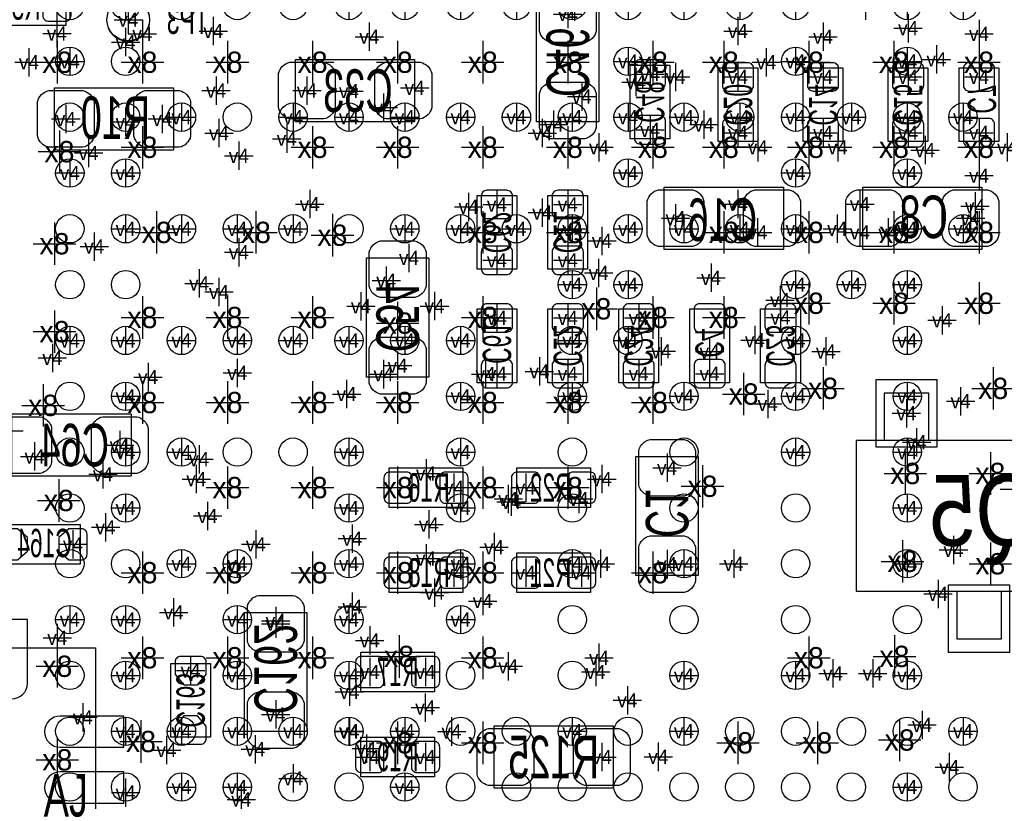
# Model space of a CAD drawing. Extents: x -84 to 336, y -47 to 250.
# Tile 8 of 40: x -24 to -15, y 10 to 17. Entities that reach past the tile are written whole.
import ezdxf
from ezdxf.enums import TextEntityAlignment as Align

# ---------------------------------------------------------------- set-up
doc = ezdxf.new("R2010")
doc.units = 0
for name, color, linetype in [('MA_NCLEGEND-1-2', 7, 'CONTINUOUS'), ('MA_NCLEGEND-14-15', 7, 'CONTINUOUS'), ('MA_NCLEGEND-15-16', 7, 'CONTINUOUS'), ('MA_NCLEGEND-2-3', 7, 'CONTINUOUS'), ('MA_NCLEGEND-3-14', 7, 'CONTINUOUS'), ('PG_ASSEMBLY_BOTTOM', 7, 'CONTINUOUS'), ('PG_ASSEMBLY_TOP', 7, 'CONTINUOUS'), ('PIN_BOTTOM', 7, 'CONTINUOUS'), ('PIN_TOP', 7, 'CONTINUOUS'), ('RD_ASSEMBLY_BOTTOM', 7, 'CONTINUOUS')]:
    doc.layers.add(name, color=color, linetype=linetype)

# ---------------------------------------------------------------- blocks, each defined once
blk = doc.blocks.new('FIGURE_CROSS')
for points in [[(0, 0.5), (0, -0.5)], [(-0.5, 0), (0.5, 0)]]:
    blk.add_lwpolyline(points)

msp = doc.modelspace()

# ---------------------------------------------------------------- linework, layer by layer
at = {"layer": 'PG_ASSEMBLY_BOTTOM'}
for points in [[(-24.34844, 17.411954), (-23.68804, 17.411954), (-23.68804, 17.056354), (-24.34844, 17.056354), (-24.34844, 17.411954)], [(-18.63344, 16.040354), (-18.63344, 16.700754), (-18.27784, 16.700754), (-18.27784, 16.040354), (-18.63344, 16.040354)], [(-17.84604, 16.014954), (-17.84604, 16.675354), (-17.49044, 16.675354), (-17.49044, 16.014954), (-17.84604, 16.014954)], [(-17.08404, 16.014954), (-17.08404, 16.675354), (-16.72844, 16.675354), (-16.72844, 16.014954), (-17.08404, 16.014954)], [(-16.32204, 16.014954), (-16.32204, 16.675354), (-15.96644, 16.675354), (-15.96644, 16.014954), (-16.32204, 16.014954)], [(-15.68704, 16.014954), (-15.68704, 16.675354), (-15.33144, 16.675354), (-15.33144, 16.014954), (-15.68704, 16.014954)], [(-20.00504, 14.871954), (-20.00504, 15.532354), (-19.64944, 15.532354), (-19.64944, 14.871954), (-20.00504, 14.871954)], [(-19.37004, 14.871954), (-19.37004, 15.532354), (-19.01444, 15.532354), (-19.01444, 14.871954), (-19.37004, 14.871954)], [(-19.64944, 14.516354), (-19.64944, 13.855954), (-20.00504, 13.855954), (-20.00504, 14.516354), (-19.64944, 14.516354)], [(-19.01444, 14.516354), (-19.01444, 13.855954), (-19.37004, 13.855954), (-19.37004, 14.516354), (-19.01444, 14.516354)], [(-18.73504, 13.855954), (-18.73504, 14.516354), (-18.37944, 14.516354), (-18.37944, 13.855954), (-18.73504, 13.855954)], [(-18.10004, 13.855954), (-18.10004, 14.516354), (-17.74444, 14.516354), (-17.74444, 13.855954), (-18.10004, 13.855954)], [(-17.46504, 13.855954), (-17.46504, 14.516354), (-17.10944, 14.516354), (-17.10944, 13.855954), (-17.46504, 13.855954)], [(-15.959328, 13.337032), (-15.959328, 13.762228), (-16.359124, 13.762228), (-16.359124, 13.337032)], [(-16.609314, 11.987276), (-14.409166, 11.987276), (-14.409166, 13.337032), (-16.609314, 13.337032), (-16.609314, 11.987276)], [(-20.79244, 13.093954), (-20.13204, 13.093954), (-20.13204, 12.738354), (-20.79244, 12.738354), (-20.79244, 13.093954)], [(-18.98904, 12.738354), (-19.64944, 12.738354), (-19.64944, 13.093954), (-18.98904, 13.093954), (-18.98904, 12.738354)], [(-24.22144, 12.585954), (-23.56104, 12.585954), (-23.56104, 12.230354), (-24.22144, 12.230354), (-24.22144, 12.585954)], [(-20.79244, 12.331954), (-20.13204, 12.331954), (-20.13204, 11.976354), (-20.79244, 11.976354), (-20.79244, 12.331954)], [(-18.98904, 11.976354), (-19.64944, 11.976354), (-19.64944, 12.331954), (-18.98904, 12.331954), (-18.98904, 11.976354)], [(-15.709138, 11.987276), (-15.709138, 11.56208), (-15.309342, 11.56208), (-15.309342, 11.987276)], [(-23.42134, 11.481054), (-23.42134, 6.477254), (-28.42514, 6.477254), (-28.42514, 11.081004), (-28.02509, 11.481054), (-23.42134, 11.481054)], [(-21.04644, 11.442954), (-20.38604, 11.442954), (-20.38604, 11.087354), (-21.04644, 11.087354), (-21.04644, 11.442954)], [(-22.74824, 10.680954), (-22.74824, 11.341354), (-22.39264, 11.341354), (-22.39264, 10.680954), (-22.74824, 10.680954)], [(-21.04644, 10.680954), (-20.38604, 10.680954), (-20.38604, 10.325354), (-21.04644, 10.325354), (-21.04644, 10.680954)]]:
    msp.add_lwpolyline(points, dxfattribs=at)
msp.add_lwpolyline([(-22.935692, 17.107154, 1), (-23.322788, 17.107154, 1), (-22.935692, 17.107154)], format="xyb", dxfattribs=at)
for points in [[(-19.47164, 16.192754), (-19.47164, 17.259554), (-18.91284, 17.259554), (-18.91284, 16.192754)], [(-20.56384, 16.192754), (-21.63064, 16.192754), (-21.63064, 16.751554), (-20.56384, 16.751554)], [(-22.72284, 15.938754), (-23.78964, 15.938754), (-23.78964, 16.497554), (-22.72284, 16.497554)], [(-17.26184, 15.049754), (-18.32864, 15.049754), (-18.32864, 15.608554), (-17.26184, 15.608554)], [(-16.55064, 15.608554), (-15.48384, 15.608554), (-15.48384, 15.049754), (-16.55064, 15.049754)], [(-20.43684, 14.973554), (-20.43684, 13.906754), (-20.99564, 13.906754), (-20.99564, 14.973554)], [(-24.17064, 13.576554), (-23.10384, 13.576554), (-23.10384, 13.017754), (-24.17064, 13.017754)], [(-18.02384, 13.195554), (-18.02384, 12.128754), (-18.58264, 12.128754), (-18.58264, 13.195554)], [(-22.08784, 10.731754), (-22.08784, 11.798554), (-21.52904, 11.798554), (-21.52904, 10.731754)], [(-19.85264, 10.782554), (-18.78584, 10.782554), (-18.78584, 10.223754), (-19.85264, 10.223754)]]:
    msp.add_lwpolyline(points, close=True, dxfattribs=at)
at = {"layer": 'PIN_BOTTOM'}
for points in [[(-23.895304, 17.145254, 0.414214), (-23.844504, 17.094454), (-23.692104, 17.094454, 0.414214), (-23.641304, 17.145254), (-23.641304, 17.323054, 0.414214), (-23.692104, 17.373854), (-23.844504, 17.373854, 0.414214), (-23.895304, 17.323054)], [(-19.44624, 17.005554), (-19.44624, 17.310354, -0.294587), (-19.34464, 17.411954), (-19.03984, 17.411954, -0.294587), (-18.93824, 17.310354), (-18.93824, 17.005554, -0.294587), (-19.03984, 16.903954), (-19.34464, 16.903954, -0.294587)], [(-21.37664, 16.218154), (-21.68144, 16.218154, -0.294587), (-21.78304, 16.319754), (-21.78304, 16.624554, -0.294587), (-21.68144, 16.726154), (-21.37664, 16.726154, -0.294587), (-21.27504, 16.624554), (-21.27504, 16.319754, -0.294587)], [(-20.51304, 16.218154), (-20.81784, 16.218154, -0.294587), (-20.91944, 16.319754), (-20.91944, 16.624554, -0.294587), (-20.81784, 16.726154), (-20.51304, 16.726154, -0.294587), (-20.41144, 16.624554), (-20.41144, 16.319754, -0.294587)], [(-18.36674, 16.49349, 0.414214), (-18.31594, 16.54429), (-18.31594, 16.69669, 0.414214), (-18.36674, 16.74749), (-18.54454, 16.74749, 0.414214), (-18.59534, 16.69669), (-18.59534, 16.54429, 0.414214), (-18.54454, 16.49349)], [(-17.57934, 16.46809, 0.414214), (-17.52854, 16.51889), (-17.52854, 16.67129, 0.414214), (-17.57934, 16.72209), (-17.75714, 16.72209, 0.414214), (-17.80794, 16.67129), (-17.80794, 16.51889, 0.414214), (-17.75714, 16.46809)], [(-16.81734, 16.46809, 0.414214), (-16.76654, 16.51889), (-16.76654, 16.67129, 0.414214), (-16.81734, 16.72209), (-16.99514, 16.72209, 0.414214), (-17.04594, 16.67129), (-17.04594, 16.51889, 0.414214), (-16.99514, 16.46809)], [(-16.05534, 16.46809, 0.414214), (-16.00454, 16.51889), (-16.00454, 16.67129, 0.414214), (-16.05534, 16.72209), (-16.23314, 16.72209, 0.414214), (-16.28394, 16.67129), (-16.28394, 16.51889, 0.414214), (-16.23314, 16.46809)], [(-15.42034, 16.46809, 0.414214), (-15.36954, 16.51889), (-15.36954, 16.67129, 0.414214), (-15.42034, 16.72209), (-15.59814, 16.72209, 0.414214), (-15.64894, 16.67129), (-15.64894, 16.51889, 0.414214), (-15.59814, 16.46809)], [(-19.44624, 16.141954), (-19.44624, 16.446754, -0.294587), (-19.34464, 16.548354), (-19.03984, 16.548354, -0.294587), (-18.93824, 16.446754), (-18.93824, 16.141954, -0.294587), (-19.03984, 16.040354), (-19.34464, 16.040354, -0.294587)], [(-23.53564, 15.964154), (-23.84044, 15.964154, -0.294587), (-23.94204, 16.065754), (-23.94204, 16.370554, -0.294587), (-23.84044, 16.472154), (-23.53564, 16.472154, -0.294587), (-23.43404, 16.370554), (-23.43404, 16.065754, -0.294587)], [(-22.67204, 15.964154), (-22.97684, 15.964154, -0.294587), (-23.07844, 16.065754), (-23.07844, 16.370554, -0.294587), (-22.97684, 16.472154), (-22.67204, 16.472154, -0.294587), (-22.57044, 16.370554), (-22.57044, 16.065754, -0.294587)], [(-18.36674, 15.993618, 0.414214), (-18.31594, 16.044418), (-18.31594, 16.196818, 0.414214), (-18.36674, 16.247618), (-18.54454, 16.247618, 0.414214), (-18.59534, 16.196818), (-18.59534, 16.044418, 0.414214), (-18.54454, 15.993618)], [(-17.57934, 15.968218, 0.414214), (-17.52854, 16.019018), (-17.52854, 16.171418, 0.414214), (-17.57934, 16.222218), (-17.75714, 16.222218, 0.414214), (-17.80794, 16.171418), (-17.80794, 16.019018, 0.414214), (-17.75714, 15.968218)], [(-16.81734, 15.968218, 0.414214), (-16.76654, 16.019018), (-16.76654, 16.171418, 0.414214), (-16.81734, 16.222218), (-16.99514, 16.222218, 0.414214), (-17.04594, 16.171418), (-17.04594, 16.019018, 0.414214), (-16.99514, 15.968218)], [(-16.05534, 15.968218, 0.414214), (-16.00454, 16.019018), (-16.00454, 16.171418, 0.414214), (-16.05534, 16.222218), (-16.23314, 16.222218, 0.414214), (-16.28394, 16.171418), (-16.28394, 16.019018, 0.414214), (-16.23314, 15.968218)], [(-15.42034, 15.968218, 0.414214), (-15.36954, 16.019018), (-15.36954, 16.171418, 0.414214), (-15.42034, 16.222218), (-15.59814, 16.222218, 0.414214), (-15.64894, 16.171418), (-15.64894, 16.019018, 0.414214), (-15.59814, 15.968218)], [(-19.73834, 15.32509, 0.414214), (-19.68754, 15.37589), (-19.68754, 15.52829, 0.414214), (-19.73834, 15.57909), (-19.91614, 15.57909, 0.414214), (-19.96694, 15.52829), (-19.96694, 15.37589, 0.414214), (-19.91614, 15.32509)], [(-19.10334, 15.32509, 0.414214), (-19.05254, 15.37589), (-19.05254, 15.52829, 0.414214), (-19.10334, 15.57909), (-19.28114, 15.57909, 0.414214), (-19.33194, 15.52829), (-19.33194, 15.37589, 0.414214), (-19.28114, 15.32509)], [(-18.07464, 15.075154), (-18.37944, 15.075154, -0.294587), (-18.48104, 15.176754), (-18.48104, 15.481554, -0.294587), (-18.37944, 15.583154), (-18.07464, 15.583154, -0.294587), (-17.97304, 15.481554), (-17.97304, 15.176754, -0.294587)], [(-17.21104, 15.075154), (-17.51584, 15.075154, -0.294587), (-17.61744, 15.176754), (-17.61744, 15.481554, -0.294587), (-17.51584, 15.583154), (-17.21104, 15.583154, -0.294587), (-17.10944, 15.481554), (-17.10944, 15.176754, -0.294587)], [(-16.60144, 15.583154), (-16.29664, 15.583154, -0.294587), (-16.19504, 15.481554), (-16.19504, 15.176754, -0.294587), (-16.29664, 15.075154), (-16.60144, 15.075154, -0.294587), (-16.70304, 15.176754), (-16.70304, 15.481554, -0.294587)], [(-15.73784, 15.583154), (-15.43304, 15.583154, -0.294587), (-15.33144, 15.481554), (-15.33144, 15.176754, -0.294587), (-15.43304, 15.075154), (-15.73784, 15.075154, -0.294587), (-15.83944, 15.176754), (-15.83944, 15.481554, -0.294587)], [(-20.46224, 15.024354), (-20.46224, 14.719554, -0.294587), (-20.56384, 14.617954), (-20.86864, 14.617954, -0.294587), (-20.97024, 14.719554), (-20.97024, 15.024354, -0.294587), (-20.86864, 15.125954), (-20.56384, 15.125954, -0.294587)], [(-19.73834, 14.825218, 0.414214), (-19.68754, 14.876018), (-19.68754, 15.028418, 0.414214), (-19.73834, 15.079218), (-19.91614, 15.079218, 0.414214), (-19.96694, 15.028418), (-19.96694, 14.876018, 0.414214), (-19.91614, 14.825218)], [(-19.10334, 14.825218, 0.414214), (-19.05254, 14.876018), (-19.05254, 15.028418, 0.414214), (-19.10334, 15.079218), (-19.28114, 15.079218, 0.414214), (-19.33194, 15.028418), (-19.33194, 14.876018, 0.414214), (-19.28114, 14.825218)], [(-19.91614, 14.56309, 0.414214), (-19.96694, 14.51229), (-19.96694, 14.35989, 0.414214), (-19.91614, 14.30909), (-19.73834, 14.30909, 0.414214), (-19.68754, 14.35989), (-19.68754, 14.51229, 0.414214), (-19.73834, 14.56309)], [(-19.28114, 14.56309, 0.414214), (-19.33194, 14.51229), (-19.33194, 14.35989, 0.414214), (-19.28114, 14.30909), (-19.10334, 14.30909, 0.414214), (-19.05254, 14.35989), (-19.05254, 14.51229, 0.414214), (-19.10334, 14.56309)], [(-18.46834, 14.30909, 0.414214), (-18.41754, 14.35989), (-18.41754, 14.51229, 0.414214), (-18.46834, 14.56309), (-18.64614, 14.56309, 0.414214), (-18.69694, 14.51229), (-18.69694, 14.35989, 0.414214), (-18.64614, 14.30909)], [(-17.83334, 14.30909, 0.414214), (-17.78254, 14.35989), (-17.78254, 14.51229, 0.414214), (-17.83334, 14.56309), (-18.01114, 14.56309, 0.414214), (-18.06194, 14.51229), (-18.06194, 14.35989, 0.414214), (-18.01114, 14.30909)], [(-17.19834, 14.30909, 0.414214), (-17.14754, 14.35989), (-17.14754, 14.51229, 0.414214), (-17.19834, 14.56309), (-17.37614, 14.56309, 0.414214), (-17.42694, 14.51229), (-17.42694, 14.35989, 0.414214), (-17.37614, 14.30909)], [(-20.46224, 14.160754), (-20.46224, 13.855954, -0.294587), (-20.56384, 13.754354), (-20.86864, 13.754354, -0.294587), (-20.97024, 13.855954), (-20.97024, 14.160754, -0.294587), (-20.86864, 14.262354), (-20.56384, 14.262354, -0.294587)], [(-19.91614, 14.063218, 0.414214), (-19.96694, 14.012418), (-19.96694, 13.860018, 0.414214), (-19.91614, 13.809218), (-19.73834, 13.809218, 0.414214), (-19.68754, 13.860018), (-19.68754, 14.012418, 0.414214), (-19.73834, 14.063218)], [(-19.28114, 14.063218, 0.414214), (-19.33194, 14.012418), (-19.33194, 13.860018, 0.414214), (-19.28114, 13.809218), (-19.10334, 13.809218, 0.414214), (-19.05254, 13.860018), (-19.05254, 14.012418, 0.414214), (-19.10334, 14.063218)], [(-18.46834, 13.809218, 0.414214), (-18.41754, 13.860018), (-18.41754, 14.012418, 0.414214), (-18.46834, 14.063218), (-18.64614, 14.063218, 0.414214), (-18.69694, 14.012418), (-18.69694, 13.860018, 0.414214), (-18.64614, 13.809218)], [(-17.83334, 13.809218, 0.414214), (-17.78254, 13.860018), (-17.78254, 14.012418, 0.414214), (-17.83334, 14.063218), (-18.01114, 14.063218, 0.414214), (-18.06194, 14.012418), (-18.06194, 13.860018, 0.414214), (-18.01114, 13.809218)], [(-17.19834, 13.809218, 0.414214), (-17.14754, 13.860018), (-17.14754, 14.012418, 0.414214), (-17.19834, 14.063218), (-17.37614, 14.063218, 0.414214), (-17.42694, 14.012418), (-17.42694, 13.860018, 0.414214), (-17.37614, 13.809218)], [(-24.22144, 13.551154), (-23.91664, 13.551154, -0.294587), (-23.81504, 13.449554), (-23.81504, 13.144754, -0.294587), (-23.91664, 13.043154), (-24.22144, 13.043154, -0.294587), (-24.32304, 13.144754), (-24.32304, 13.449554, -0.294587)], [(-23.35784, 13.551154), (-23.05304, 13.551154, -0.294587), (-22.95144, 13.449554), (-22.95144, 13.144754, -0.294587), (-23.05304, 13.043154), (-23.35784, 13.043154, -0.294587), (-23.45944, 13.144754), (-23.45944, 13.449554, -0.294587)], [(-18.04924, 13.246354), (-18.04924, 12.941554, -0.294587), (-18.15084, 12.839954), (-18.45564, 12.839954, -0.294587), (-18.55724, 12.941554), (-18.55724, 13.246354, -0.294587), (-18.45564, 13.347954), (-18.15084, 13.347954, -0.294587)], [(-20.839176, 12.827254, 0.414214), (-20.788376, 12.776454), (-20.635976, 12.776454, 0.414214), (-20.585176, 12.827254), (-20.585176, 13.005054, 0.414214), (-20.635976, 13.055854), (-20.788376, 13.055854, 0.414214), (-20.839176, 13.005054)], [(-20.339304, 12.827254, 0.414214), (-20.288504, 12.776454), (-20.136104, 12.776454, 0.414214), (-20.085304, 12.827254), (-20.085304, 13.005054, 0.414214), (-20.136104, 13.055854), (-20.288504, 13.055854, 0.414214), (-20.339304, 13.005054)], [(-19.442176, 13.005054, 0.414214), (-19.492976, 13.055854), (-19.645376, 13.055854, 0.414214), (-19.696176, 13.005054), (-19.696176, 12.827254, 0.414214), (-19.645376, 12.776454), (-19.492976, 12.776454, 0.414214), (-19.442176, 12.827254)], [(-18.942304, 13.005054, 0.414214), (-18.993104, 13.055854), (-19.145504, 13.055854, 0.414214), (-19.196304, 13.005054), (-19.196304, 12.827254, 0.414214), (-19.145504, 12.776454), (-18.993104, 12.776454, 0.414214), (-18.942304, 12.827254)], [(-24.121618, 12.547854), (-24.23414, 12.547854, 0.414214), (-24.28494, 12.497054), (-24.28494, 12.319254, 0.414214), (-24.23414, 12.268454), (-24.121618, 12.268454), (-24.03094, 12.346432), (-24.03094, 12.469876)], [(-23.660862, 12.268454), (-23.54834, 12.268454, 0.414214), (-23.49754, 12.319254), (-23.49754, 12.497054, 0.414214), (-23.54834, 12.547854), (-23.660862, 12.547854), (-23.75154, 12.469876), (-23.75154, 12.346432)], [(-18.04924, 12.382754), (-18.04924, 12.077954, -0.294587), (-18.15084, 11.976354), (-18.45564, 11.976354, -0.294587), (-18.55724, 12.077954), (-18.55724, 12.382754, -0.294587), (-18.45564, 12.484354), (-18.15084, 12.484354, -0.294587)], [(-20.839176, 12.065254, 0.414214), (-20.788376, 12.014454), (-20.635976, 12.014454, 0.414214), (-20.585176, 12.065254), (-20.585176, 12.243054, 0.414214), (-20.635976, 12.293854), (-20.788376, 12.293854, 0.414214), (-20.839176, 12.243054)], [(-20.339304, 12.065254, 0.414214), (-20.288504, 12.014454), (-20.136104, 12.014454, 0.414214), (-20.085304, 12.065254), (-20.085304, 12.243054, 0.414214), (-20.136104, 12.293854), (-20.288504, 12.293854, 0.414214), (-20.339304, 12.243054)], [(-19.442176, 12.243054, 0.414214), (-19.492976, 12.293854), (-19.645376, 12.293854, 0.414214), (-19.696176, 12.243054), (-19.696176, 12.065254, 0.414214), (-19.645376, 12.014454), (-19.492976, 12.014454, 0.414214), (-19.442176, 12.065254)], [(-18.942304, 12.243054, 0.414214), (-18.993104, 12.293854), (-19.145504, 12.293854, 0.414214), (-19.196304, 12.243054), (-19.196304, 12.065254, 0.414214), (-19.145504, 12.014454), (-18.993104, 12.014454, 0.414214), (-18.942304, 12.065254)], [(-22.06244, 11.544554), (-22.06244, 11.849354, -0.294587), (-21.96084, 11.950954), (-21.65604, 11.950954, -0.294587), (-21.55444, 11.849354), (-21.55444, 11.544554, -0.294587), (-21.65604, 11.442954), (-21.96084, 11.442954, -0.294587)], [(-24.03221, 11.176254), (-24.03221, 11.735054), (-24.31161, 11.735054), (-24.31161, 11.176254), (-24.31161, 11.163554, 1), (-24.03221, 11.163554)], [(-22.43074, 11.241532), (-22.43074, 11.354054, 0.414214), (-22.48154, 11.404854), (-22.65934, 11.404854, 0.414214), (-22.71014, 11.354054), (-22.71014, 11.241532), (-22.632162, 11.150854), (-22.508718, 11.150854)], [(-21.093176, 11.176254, 0.414214), (-21.042376, 11.125454), (-20.889976, 11.125454, 0.414214), (-20.839176, 11.176254), (-20.839176, 11.354054, 0.414214), (-20.889976, 11.404854), (-21.042376, 11.404854, 0.414214), (-21.093176, 11.354054)], [(-20.593304, 11.176254, 0.414214), (-20.542504, 11.125454), (-20.390104, 11.125454, 0.414214), (-20.339304, 11.176254), (-20.339304, 11.354054, 0.414214), (-20.390104, 11.404854), (-20.542504, 11.404854, 0.414214), (-20.593304, 11.354054)], [(-22.06244, 10.680954), (-22.06244, 10.985754, -0.294587), (-21.96084, 11.087354), (-21.65604, 11.087354, -0.294587), (-21.55444, 10.985754), (-21.55444, 10.680954, -0.294587), (-21.65604, 10.579354), (-21.96084, 10.579354, -0.294587)], [(-23.72614, 10.590784), (-23.16734, 10.590784), (-23.16734, 10.870184), (-23.72614, 10.870184), (-23.73884, 10.870184, 1), (-23.73884, 10.590784)], [(-22.71014, 10.780776), (-22.71014, 10.668254, 0.414214), (-22.65934, 10.617454), (-22.48154, 10.617454, 0.414214), (-22.43074, 10.668254), (-22.43074, 10.780776), (-22.508718, 10.871454), (-22.632162, 10.871454)], [(-19.90344, 10.757154), (-19.59864, 10.757154, -0.294587), (-19.49704, 10.655554), (-19.49704, 10.350754, -0.294587), (-19.59864, 10.249154), (-19.90344, 10.249154, -0.294587), (-20.00504, 10.350754), (-20.00504, 10.655554, -0.294587)], [(-19.03984, 10.757154), (-18.73504, 10.757154, -0.294587), (-18.63344, 10.655554), (-18.63344, 10.350754, -0.294587), (-18.73504, 10.249154), (-19.03984, 10.249154, -0.294587), (-19.14144, 10.350754), (-19.14144, 10.655554, -0.294587)], [(-21.093176, 10.414254, 0.414214), (-21.042376, 10.363454), (-20.889976, 10.363454, 0.414214), (-20.839176, 10.414254), (-20.839176, 10.592054, 0.414214), (-20.889976, 10.642854), (-21.042376, 10.642854, 0.414214), (-21.093176, 10.592054)], [(-20.593304, 10.414254, 0.414214), (-20.542504, 10.363454), (-20.390104, 10.363454, 0.414214), (-20.339304, 10.414254), (-20.339304, 10.592054, 0.414214), (-20.390104, 10.642854), (-20.542504, 10.642854, 0.414214), (-20.593304, 10.592054)], [(-23.72614, 10.090404), (-23.16734, 10.090404), (-23.16734, 10.369804), (-23.72614, 10.369804), (-23.73884, 10.369804, 1), (-23.73884, 10.090404)]]:
    msp.add_lwpolyline(points, format="xyb", close=True, dxfattribs=at)
for points in [[(-15.884271, 13.882116), (-16.434181, 13.882116), (-16.434181, 13.282168), (-15.884271, 13.282168)], [(-15.234285, 12.04214), (-15.784195, 12.04214), (-15.784195, 11.442192), (-15.234285, 11.442192)]]:
    msp.add_lwpolyline(points, close=True, dxfattribs=at)
msp.add_circle((-23.12924, 17.107154), 0.1905, dxfattribs=at)
at = {"layer": 'PIN_TOP'}
for centre in [(-23.652226, 17.234154), (-23.152354, 17.234154), (-22.652228, 17.234154), (-22.152356, 17.234154), (-21.65223, 17.234154), (-21.152358, 17.234154), (-20.652232, 17.234154), (-20.15236, 17.234154), (-19.652234, 17.234154), (-19.152362, 17.234154), (-18.652236, 17.234154), (-18.152364, 17.234154), (-17.652238, 17.234154), (-17.152366, 17.234154), (-16.152114, 17.234154), (-15.652242, 17.234154), (-23.652226, 16.734028), (-23.152354, 16.734028), (-18.652236, 16.734028), (-17.152366, 16.734028), (-16.152114, 16.734028), (-23.652226, 16.234156), (-23.152354, 16.234156), (-22.652228, 16.234156), (-22.152356, 16.234156), (-21.65223, 16.234156), (-21.152358, 16.234156), (-20.652232, 16.234156), (-20.15236, 16.234156), (-19.652234, 16.234156), (-19.152362, 16.234156), (-18.652236, 16.234156), (-18.152364, 16.234156), (-17.652238, 16.234156), (-17.152366, 16.234156), (-16.65224, 16.234156), (-16.152114, 16.234156), (-15.652242, 16.234156), (-23.652226, 15.73403), (-23.152354, 15.73403), (-18.652236, 15.73403), (-17.152366, 15.73403), (-16.152114, 15.73403), (-23.652226, 15.234158), (-23.152354, 15.234158), (-22.652228, 15.234158), (-22.152356, 15.234158), (-21.65223, 15.234158), (-21.152358, 15.234158), (-20.652232, 15.234158), (-20.15236, 15.234158), (-19.652234, 15.234158), (-19.152362, 15.234158), (-18.652236, 15.234158), (-18.152364, 15.234158), (-17.652238, 15.234158), (-17.152366, 15.234158), (-16.152114, 15.234158), (-15.652242, 15.234158), (-23.652226, 14.734032), (-23.152354, 14.734032), (-19.152362, 14.734032), (-18.652236, 14.734032), (-17.152366, 14.734032), (-16.65224, 14.734032), (-16.152114, 14.734032), (-23.652226, 14.23416), (-23.152354, 14.23416), (-22.652228, 14.23416), (-22.152356, 14.23416), (-21.65223, 14.23416), (-21.152358, 14.23416), (-20.652232, 14.23416), (-20.15236, 14.23416), (-19.152362, 14.23416), (-18.652236, 14.23416), (-17.152366, 14.23416), (-16.152114, 14.23416), (-23.652226, 13.734034), (-23.152354, 13.734034), (-20.15236, 13.734034), (-19.152362, 13.734034), (-18.152364, 13.734034), (-17.152366, 13.734034), (-16.152114, 13.734034), (-23.652226, 13.234162), (-23.152354, 13.234162), (-22.652228, 13.234162), (-22.152356, 13.234162), (-21.65223, 13.234162), (-21.152358, 13.234162), (-20.15236, 13.234162), (-19.152362, 13.234162), (-18.152364, 13.234162), (-17.152366, 13.234162), (-16.152114, 13.234162), (-23.652226, 12.734036), (-23.152354, 12.734036), (-21.152358, 12.734036), (-20.15236, 12.734036), (-19.152362, 12.734036), (-18.152364, 12.734036), (-17.152366, 12.734036), (-16.152114, 12.734036), (-23.652226, 12.234164), (-23.152354, 12.234164), (-22.652228, 12.234164), (-22.152356, 12.234164), (-21.152358, 12.234164), (-20.15236, 12.234164), (-19.152362, 12.234164), (-18.152364, 12.234164), (-17.152366, 12.234164), (-16.152114, 12.234164), (-23.652226, 11.734038), (-23.152354, 11.734038), (-22.152356, 11.734038), (-21.152358, 11.734038), (-20.15236, 11.734038), (-19.152362, 11.734038), (-18.152364, 11.734038), (-17.152366, 11.734038), (-16.152114, 11.734038), (-23.652226, 11.234166), (-23.152354, 11.234166), (-22.152356, 11.234166), (-21.152358, 11.234166), (-20.15236, 11.234166), (-19.152362, 11.234166), (-18.152364, 11.234166), (-17.152366, 11.234166), (-16.152114, 11.234166), (-23.652226, 10.73404), (-23.152354, 10.73404), (-22.652228, 10.73404), (-22.152356, 10.73404), (-21.65223, 10.73404), (-21.152358, 10.73404), (-20.652232, 10.73404), (-20.15236, 10.73404), (-19.652234, 10.73404), (-19.152362, 10.73404), (-18.652236, 10.73404), (-18.152364, 10.73404), (-17.652238, 10.73404), (-17.152366, 10.73404), (-16.65224, 10.73404), (-16.152114, 10.73404), (-15.652242, 10.73404), (-23.652226, 10.234168), (-23.152354, 10.234168), (-22.652228, 10.234168), (-22.152356, 10.234168), (-21.65223, 10.234168), (-21.152358, 10.234168), (-20.652232, 10.234168), (-20.15236, 10.234168), (-19.652234, 10.234168), (-19.152362, 10.234168), (-18.652236, 10.234168), (-18.152364, 10.234168), (-17.652238, 10.234168), (-17.152366, 10.234168), (-16.65224, 10.234168), (-16.152114, 10.234168), (-15.652242, 10.234168)]:
    msp.add_circle(centre, 0.127, dxfattribs=at)

# ---------------------------------------------------------------- block references
at = {"layer": 'MA_NCLEGEND-1-2', "xscale": 0.254, "yscale": 0.254}
for p in [(-23.652226, 17.234154), (-23.152354, 17.234154), (-22.652228, 17.234154), (-21.152358, 17.234154), (-20.652232, 17.234154), (-20.15236, 17.234154), (-19.652234, 17.234154), (-19.152362, 17.234154), (-18.652236, 17.234154), (-18.152364, 17.234154), (-17.652238, 17.234154), (-17.152366, 17.234154), (-16.152114, 17.234154), (-15.652242, 17.234154), (-23.652226, 16.734028), (-18.652236, 16.734028), (-17.152366, 16.734028), (-16.152114, 16.734028), (-22.652228, 16.234156), (-21.65223, 16.234156), (-21.152358, 16.234156), (-20.652232, 16.234156), (-20.15236, 16.234156), (-19.652234, 16.234156), (-19.152362, 16.234156), (-18.652236, 16.234156), (-18.152364, 16.234156), (-17.652238, 16.234156), (-17.152366, 16.234156), (-16.65224, 16.234156), (-16.152114, 16.234156), (-15.652242, 16.234156), (-22.13864, 15.887954), (-23.652226, 15.73403), (-23.152354, 15.73403), (-18.652236, 15.73403), (-17.152366, 15.73403), (-16.152114, 15.73403), (-23.152354, 15.234158), (-22.652228, 15.234158), (-22.152356, 15.234158), (-21.65223, 15.234158), (-20.652232, 15.234158), (-20.15236, 15.234158), (-19.652234, 15.234158), (-19.152362, 15.234158), (-18.652236, 15.234158), (-18.152364, 15.234158), (-17.652238, 15.234158), (-17.152366, 15.234158), (-16.152114, 15.234158), (-15.652242, 15.234158), (-22.49424, 14.744954), (-19.152362, 14.734032), (-18.652236, 14.734032), (-17.152366, 14.734032), (-16.65224, 14.734032), (-16.152114, 14.734032), (-23.652226, 14.23416), (-23.152354, 14.23416), (-22.652228, 14.23416), (-22.152356, 14.23416), (-21.65223, 14.23416), (-21.152358, 14.23416), (-20.652232, 14.23416), (-20.15236, 14.23416), (-19.152362, 14.23416), (-18.652236, 14.23416), (-17.152366, 14.23416), (-16.152114, 14.23416), (-23.152354, 13.734034), (-20.15236, 13.734034), (-19.152362, 13.734034), (-18.152364, 13.734034), (-17.152366, 13.734034), (-16.152114, 13.734034), (-23.152354, 13.234162), (-22.652228, 13.234162), (-21.152358, 13.234162), (-20.15236, 13.234162), (-17.152366, 13.234162), (-16.152114, 13.234162), (-23.152354, 12.734036), (-21.152358, 12.734036), (-20.15236, 12.734036), (-16.152114, 12.734036), (-22.652228, 12.234164), (-22.152356, 12.234164), (-21.152358, 12.234164), (-20.15236, 12.234164), (-19.152362, 12.234164), (-18.152364, 12.234164), (-16.152114, 12.234164), (-22.72284, 11.798554), (-23.652226, 11.734038), (-23.152354, 11.734038), (-22.152356, 11.734038), (-21.152358, 11.734038), (-20.15236, 11.734038), (-18.91284, 11.392154), (-19.72564, 11.315954), (-23.152354, 11.234166), (-22.152356, 11.234166), (-21.152358, 11.234166), (-18.152364, 11.234166), (-17.152366, 11.234166), (-16.152114, 11.234166), (-23.152354, 10.73404), (-22.652228, 10.73404), (-22.152356, 10.73404), (-21.65223, 10.73404), (-21.152358, 10.73404), (-20.652232, 10.73404), (-19.152362, 10.73404), (-18.152364, 10.73404), (-15.652242, 10.73404), (-22.652228, 10.234168), (-22.152356, 10.234168), (-20.652232, 10.234168), (-16.152114, 10.234168)]:
    msp.add_blockref('FIGURE_CROSS', p, dxfattribs=at)
at = {"layer": 'MA_NCLEGEND-14-15', "xscale": 0.254, "yscale": 0.254}
for p in [(-16.52524, 17.234154), (-23.768304, 16.984218), (-17.66824, 17.005554), (-16.14424, 17.030954), (-23.00224, 16.980154), (-16.90624, 16.954754), (-15.50924, 16.980154), (-18.22704, 16.59509), (-20.56384, 16.497554), (-19.06778, 16.418814), (-20.84324, 16.319754), (-23.68804, 16.218154), (-22.82444, 16.218154), (-19.31924, 16.167354), (-18.91284, 15.964154), (-17.49044, 15.964154), (-16.775176, 15.964154), (-15.99184, 15.938754), (-15.50924, 15.710154), (-16.57604, 15.456154), (-17.49298, 15.202154), (-16.57604, 15.202154), (-19.82724, 14.952218), (-18.915888, 14.839188), (-21.04517, 14.540484), (-20.38604, 14.541754), (-19.19224, 14.43609), (-15.83944, 14.414754), (-18.356072, 14.137386), (-17.92224, 14.135354), (-16.88084, 14.135354), (-19.82724, 13.936218), (-21.17344, 13.754354), (-24.19604, 13.424154), (-16.06804, 13.322554), (-23.96744, 13.195554), (-22.49424, 13.170154), (-18.88744, 12.992354), (-19.72564, 12.814554), (-20.43684, 12.585954), (-21.12264, 12.458954), (-19.85264, 12.382754), (-20.38604, 11.976354), (-21.12264, 11.849354), (-21.14804, 11.087354), (-18.65884, 11.011154), (-20.469098, 10.945876), (-21.80844, 10.884154), (-21.14804, 10.731754), (-22.117304, 10.122154)]:
    msp.add_blockref('FIGURE_CROSS', p, dxfattribs=at)
at = {"layer": 'MA_NCLEGEND-15-16', "xscale": 0.254, "yscale": 0.254}
for p in [(-23.768304, 17.234154), (-19.19224, 17.157954), (-23.12924, 17.107154), (-18.45564, 16.62049), (-17.66824, 16.59509), (-16.90624, 16.59509), (-16.14424, 16.59509), (-15.50924, 16.59509), (-21.52904, 16.472154), (-20.56384, 16.497554), (-19.06778, 16.418814), (-20.84324, 16.319754), (-23.68804, 16.218154), (-22.82444, 16.218154), (-19.31924, 16.167354), (-18.45564, 16.120618), (-17.66824, 16.095218), (-16.90624, 16.095218), (-16.14424, 16.095218), (-15.50924, 16.095218), (-19.82724, 15.45209), (-19.19224, 15.45209), (-16.57604, 15.456154), (-18.22704, 15.329154), (-15.58544, 15.329154), (-17.49298, 15.202154), (-16.32204, 15.202154), (-20.61464, 14.973554), (-19.82724, 14.952218), (-19.19224, 14.952218), (-17.90954, 14.795754), (-20.81784, 14.770354), (-19.82724, 14.43609), (-19.19224, 14.43609), (-18.55724, 14.43609), (-17.28724, 14.440154), (-16.88084, 14.135354), (-20.71624, 14.008354), (-19.82724, 13.936218), (-19.19224, 13.936218), (-18.55724, 13.936218), (-17.92224, 13.936218), (-16.159226, 13.582142), (-24.19604, 13.424154), (-23.20544, 13.297154), (-23.96744, 13.195554), (-18.30324, 13.093954), (-20.212304, 12.916154), (-19.569176, 12.916154), (-19.094704, 12.814554), (-23.62454, 12.408154), (-21.12264, 12.458954), (-18.30324, 12.230354), (-20.212304, 12.154154), (-19.569176, 12.154154), (-19.069304, 12.154154), (-21.12264, 11.849354), (-21.80844, 11.696954), (-22.57044, 11.277854), (-20.966176, 11.265154), (-20.466304, 11.265154), (-18.942304, 11.265154), (-21.80844, 10.884154), (-20.966176, 10.503154), (-20.466304, 10.503154), (-18.88744, 10.503154), (-22.117304, 10.122154)]:
    msp.add_blockref('FIGURE_CROSS', p, dxfattribs=at)
at = {"layer": 'MA_NCLEGEND-2-3', "xscale": 0.254, "yscale": 0.254}
for p in [(-23.652226, 17.234154), (-20.652232, 17.234154), (-20.15236, 17.234154), (-19.152362, 17.234154), (-18.652236, 17.234154), (-18.152364, 17.234154), (-17.652238, 17.234154), (-17.152366, 17.234154), (-16.152114, 17.234154), (-15.652242, 17.234154), (-22.36724, 17.005554), (-23.152354, 16.90624), (-20.97024, 16.954754), (-24.01824, 16.726154), (-17.41424, 16.726154), (-15.89024, 16.751554), (-18.58264, 16.548354), (-22.34184, 16.472154), (-21.152358, 16.467836), (-23.152354, 16.192754), (-20.15236, 16.234156), (-18.652236, 16.234156), (-17.652238, 16.234156), (-17.152366, 16.234156), (-16.65224, 16.234156), (-16.152114, 16.234156), (-17.97304, 16.167354), (-22.31644, 16.091154), (-21.70938, 16.041116), (-19.42084, 16.091154), (-15.25778, 15.964154), (-23.48484, 15.913354), (-18.652236, 15.73403), (-17.152366, 15.73403), (-16.152114, 15.73403), (-21.50364, 15.456154), (-20.08124, 15.430754), (-17.66824, 15.456154), (-15.545054, 15.436342), (-19.42084, 15.379954), (-18.152364, 15.234158), (-16.77924, 15.234158), (-23.43404, 15.075154), (-18.88744, 15.125954), (-22.13864, 15.024354), (-19.152362, 14.734032), (-18.652236, 14.734032), (-16.65224, 14.734032), (-22.31644, 14.668754), (-17.290542, 14.595856), (-23.152354, 14.23416), (-21.65223, 14.23416), (-20.15236, 14.23416), (-18.652236, 14.23416), (-17.51584, 14.236954), (-23.808436, 14.07795), (-22.95144, 13.906754), (-22.152356, 13.943838), (-20.84324, 13.932154), (-19.92884, 13.932154), (-19.44624, 13.957554), (-18.152364, 13.734034), (-17.40154, 13.665454), (-15.67434, 13.690092), (-21.152358, 13.234162), (-17.152366, 13.234162), (-23.356062, 13.035534), (-20.46224, 13.043154), (-22.51964, 12.992354), (-15.19174, 12.902692), (-19.70024, 12.789154), (-22.41804, 12.662154), (-21.152358, 12.734036), (-23.33244, 12.560554), (-21.98624, 12.408154), (-15.73784, 12.357354), (-21.152358, 12.234164), (-20.46224, 12.281154), (-18.90014, 12.234164), (-17.70634, 12.234164), (-15.876524, 11.964162), (-19.95424, 11.900154), (-22.72284, 11.798554), (-23.152354, 11.734038), (-21.80844, 11.722354), (-23.76424, 11.569954), (-20.966176, 11.547856), (-19.72564, 11.315954), (-16.81734, 11.251692), (-16.46174, 11.251692), (-23.53564, 10.858754), (-20.23364, 10.731754), (-19.152362, 10.73404), (-16.01978, 10.790682), (-22.78634, 10.565892), (-21.991574, 10.573258), (-20.996656, 10.578338), (-18.381726, 10.504678), (-15.77594, 10.413492), (-21.65223, 10.311892), (-23.152354, 10.184892)]:
    msp.add_blockref('FIGURE_CROSS', p, dxfattribs=at)
at = {"layer": 'MA_NCLEGEND-3-14', "xscale": 0.381, "yscale": 0.381}
for p in [(-23.76424, 16.726154), (-23.00224, 16.726154), (-22.24024, 16.726154), (-21.47824, 16.726154), (-20.71624, 16.726154), (-19.95424, 16.726154), (-19.19224, 16.726154), (-18.43024, 16.726154), (-17.79524, 16.726154), (-17.03324, 16.726154), (-16.27124, 16.726154), (-15.50924, 16.726154), (-23.00224, 15.964154), (-21.47824, 15.964154), (-20.71624, 15.964154), (-19.95424, 15.964154), (-19.19224, 15.964154), (-18.43024, 15.964154), (-17.79524, 15.964154), (-17.03324, 15.964154), (-16.27124, 15.964154), (-15.50924, 15.964154), (-23.745444, 15.925292), (-22.87524, 15.202154), (-21.98624, 15.202154), (-21.30044, 15.176754), (-19.95424, 15.202154), (-19.19224, 15.202154), (-17.79524, 15.202154), (-17.03324, 15.202154), (-16.27124, 15.202154), (-15.50924, 15.202154), (-23.78964, 15.100554), (-17.03324, 14.567154), (-16.27124, 14.567154), (-15.50924, 14.567154), (-18.936462, 14.518132), (-23.00224, 14.440154), (-22.24024, 14.440154), (-21.47824, 14.440154), (-20.71624, 14.389354), (-19.95424, 14.440154), (-18.43024, 14.440154), (-17.79524, 14.440154), (-23.78964, 14.313154), (-17.61744, 13.754354), (-16.90624, 13.805154), (-15.38224, 13.805154), (-23.00224, 13.678154), (-22.24024, 13.678154), (-21.47824, 13.678154), (-20.71624, 13.678154), (-19.95424, 13.678154), (-19.19224, 13.678154), (-18.43024, 13.678154), (-23.89124, 13.652754), (-16.16964, 13.043154), (-15.40764, 13.043154), (-22.24024, 12.916154), (-21.47824, 12.916154), (-20.71624, 12.916154), (-19.95424, 12.916154), (-19.19224, 12.916154), (-17.98574, 12.928092), (-23.75154, 12.801092), (-16.19504, 12.255754), (-15.40764, 12.234164), (-23.00224, 12.154154), (-22.24024, 12.154154), (-21.47824, 12.154154), (-20.71624, 12.154154), (-19.95424, 12.154154), (-18.43024, 12.154154), (-23.00224, 11.392154), (-22.24024, 11.392154), (-21.47824, 11.392154), (-20.70354, 11.404092), (-19.95424, 11.392154), (-17.03324, 11.392154), (-16.266414, 11.404346), (-23.76424, 11.315954), (-23.01494, 10.642092), (-20.71624, 10.630154), (-19.95424, 10.630154), (-17.66824, 10.630154), (-16.95704, 10.630154), (-16.22044, 10.655554), (-23.76424, 10.477754)]:
    msp.add_blockref('FIGURE_CROSS', p, dxfattribs=at)

# ---------------------------------------------------------------- texts
at = {"layer": 'MA_NCLEGEND-1-2'}
for p in [(-23.652226, 16.734028), (-18.652236, 16.734028), (-17.152366, 16.734028), (-16.152114, 16.734028), (-22.652228, 16.234156), (-21.65223, 16.234156), (-21.152358, 16.234156), (-20.652232, 16.234156), (-20.15236, 16.234156), (-19.652234, 16.234156), (-19.152362, 16.234156), (-18.652236, 16.234156), (-18.152364, 16.234156), (-17.652238, 16.234156), (-17.152366, 16.234156), (-16.65224, 16.234156), (-16.152114, 16.234156), (-15.652242, 16.234156), (-22.13864, 15.887954), (-23.652226, 15.73403), (-23.152354, 15.73403), (-18.652236, 15.73403), (-17.152366, 15.73403), (-16.152114, 15.73403), (-23.152354, 15.234158), (-22.652228, 15.234158), (-22.152356, 15.234158), (-21.65223, 15.234158), (-20.652232, 15.234158), (-20.15236, 15.234158), (-19.652234, 15.234158), (-19.152362, 15.234158), (-18.652236, 15.234158), (-18.152364, 15.234158), (-17.652238, 15.234158), (-17.152366, 15.234158), (-16.152114, 15.234158), (-15.652242, 15.234158), (-22.49424, 14.744954), (-19.152362, 14.734032), (-18.652236, 14.734032), (-17.152366, 14.734032), (-16.65224, 14.734032), (-16.152114, 14.734032), (-23.652226, 14.23416), (-23.152354, 14.23416), (-22.652228, 14.23416), (-22.152356, 14.23416), (-21.65223, 14.23416), (-21.152358, 14.23416), (-20.652232, 14.23416), (-20.15236, 14.23416), (-19.152362, 14.23416), (-18.652236, 14.23416), (-17.152366, 14.23416), (-16.152114, 14.23416), (-23.152354, 13.734034), (-20.15236, 13.734034), (-19.152362, 13.734034), (-18.152364, 13.734034), (-17.152366, 13.734034), (-16.152114, 13.734034), (-23.152354, 13.234162), (-22.652228, 13.234162), (-21.152358, 13.234162), (-20.15236, 13.234162), (-17.152366, 13.234162), (-16.152114, 13.234162), (-23.152354, 12.734036), (-21.152358, 12.734036), (-20.15236, 12.734036), (-16.152114, 12.734036), (-22.652228, 12.234164), (-22.152356, 12.234164), (-21.152358, 12.234164), (-20.15236, 12.234164), (-19.152362, 12.234164), (-18.152364, 12.234164), (-16.152114, 12.234164), (-22.72284, 11.798554), (-23.652226, 11.734038), (-23.152354, 11.734038), (-22.152356, 11.734038), (-21.152358, 11.734038), (-20.15236, 11.734038), (-19.72564, 11.315954), (-18.91284, 11.392154), (-23.152354, 11.234166), (-22.152356, 11.234166), (-21.152358, 11.234166), (-18.152364, 11.234166), (-17.152366, 11.234166), (-16.152114, 11.234166), (-23.152354, 10.73404), (-22.652228, 10.73404), (-22.152356, 10.73404), (-21.65223, 10.73404), (-21.152358, 10.73404), (-20.652232, 10.73404), (-19.152362, 10.73404), (-18.152364, 10.73404), (-15.652242, 10.73404), (-22.652228, 10.234168), (-22.152356, 10.234168), (-20.652232, 10.234168), (-16.152114, 10.234168)]:
    msp.add_text('v4', height=0.127, dxfattribs=at).set_placement(p, align=Align.MIDDLE_CENTER)
at = {"layer": 'MA_NCLEGEND-14-15'}
for p in [(-23.768304, 16.984218), (-23.00224, 16.980154), (-17.66824, 17.005554), (-16.14424, 17.030954), (-15.50924, 16.980154), (-16.90624, 16.954754), (-18.22704, 16.59509), (-20.56384, 16.497554), (-19.06778, 16.418814), (-20.84324, 16.319754), (-23.68804, 16.218154), (-22.82444, 16.218154), (-19.31924, 16.167354), (-18.91284, 15.964154), (-17.49044, 15.964154), (-16.775176, 15.964154), (-15.99184, 15.938754), (-15.50924, 15.710154), (-16.57604, 15.456154), (-17.49298, 15.202154), (-16.57604, 15.202154), (-19.82724, 14.952218), (-18.915888, 14.839188), (-21.04517, 14.540484), (-20.38604, 14.541754), (-19.19224, 14.43609), (-15.83944, 14.414754), (-18.356072, 14.137386), (-17.92224, 14.135354), (-16.88084, 14.135354), (-19.82724, 13.936218), (-21.17344, 13.754354), (-16.06804, 13.322554), (-23.96744, 13.195554), (-22.49424, 13.170154), (-18.88744, 12.992354), (-19.72564, 12.814554), (-20.43684, 12.585954), (-21.12264, 12.458954), (-19.85264, 12.382754), (-20.38604, 11.976354), (-21.12264, 11.849354), (-21.14804, 11.087354), (-18.65884, 11.011154), (-21.80844, 10.884154), (-20.469098, 10.945876), (-21.14804, 10.731754), (-22.117304, 10.122154)]:
    msp.add_text('v4', height=0.127, dxfattribs=at).set_placement(p, align=Align.MIDDLE_CENTER)
at = {"layer": 'MA_NCLEGEND-15-16'}
for p in [(-19.19224, 17.157954), (-23.12924, 17.107154), (-18.45564, 16.62049), (-17.66824, 16.59509), (-16.90624, 16.59509), (-16.14424, 16.59509), (-15.50924, 16.59509), (-21.52904, 16.472154), (-20.56384, 16.497554), (-19.06778, 16.418814), (-20.84324, 16.319754), (-23.68804, 16.218154), (-22.82444, 16.218154), (-19.31924, 16.167354), (-18.45564, 16.120618), (-17.66824, 16.095218), (-16.90624, 16.095218), (-16.14424, 16.095218), (-15.50924, 16.095218), (-19.82724, 15.45209), (-19.19224, 15.45209), (-16.57604, 15.456154), (-18.22704, 15.329154), (-15.58544, 15.329154), (-17.49298, 15.202154), (-16.32204, 15.202154), (-20.61464, 14.973554), (-19.82724, 14.952218), (-19.19224, 14.952218), (-20.81784, 14.770354), (-17.90954, 14.795754), (-19.82724, 14.43609), (-19.19224, 14.43609), (-18.55724, 14.43609), (-17.28724, 14.440154), (-16.88084, 14.135354), (-20.71624, 14.008354), (-19.82724, 13.936218), (-19.19224, 13.936218), (-18.55724, 13.936218), (-17.92224, 13.936218), (-16.159226, 13.582142), (-23.20544, 13.297154), (-23.96744, 13.195554), (-18.30324, 13.093954), (-20.212304, 12.916154), (-19.569176, 12.916154), (-19.094704, 12.814554), (-21.12264, 12.458954), (-23.62454, 12.408154), (-18.30324, 12.230354), (-20.212304, 12.154154), (-19.569176, 12.154154), (-19.069304, 12.154154), (-21.12264, 11.849354), (-21.80844, 11.696954), (-22.57044, 11.277854), (-20.966176, 11.265154), (-20.466304, 11.265154), (-18.942304, 11.265154), (-21.80844, 10.884154), (-20.966176, 10.503154), (-20.466304, 10.503154), (-18.88744, 10.503154), (-22.117304, 10.122154)]:
    msp.add_text('v4', height=0.127, dxfattribs=at).set_placement(p, align=Align.MIDDLE_CENTER)
at = {"layer": 'MA_NCLEGEND-2-3'}
for p in [(-22.36724, 17.005554), (-23.152354, 16.90624), (-20.97024, 16.954754), (-24.01824, 16.726154), (-17.41424, 16.726154), (-15.89024, 16.751554), (-18.58264, 16.548354), (-22.34184, 16.472154), (-21.152358, 16.467836), (-23.152354, 16.192754), (-20.15236, 16.234156), (-18.652236, 16.234156), (-17.97304, 16.167354), (-17.652238, 16.234156), (-17.152366, 16.234156), (-16.65224, 16.234156), (-16.152114, 16.234156), (-22.31644, 16.091154), (-19.42084, 16.091154), (-21.70938, 16.041116), (-23.48484, 15.913354), (-15.25778, 15.964154), (-18.652236, 15.73403), (-17.152366, 15.73403), (-16.152114, 15.73403), (-21.50364, 15.456154), (-20.08124, 15.430754), (-19.42084, 15.379954), (-17.66824, 15.456154), (-15.545054, 15.436342), (-18.152364, 15.234158), (-16.77924, 15.234158), (-18.88744, 15.125954), (-23.43404, 15.075154), (-22.13864, 15.024354), (-22.31644, 14.668754), (-19.152362, 14.734032), (-18.652236, 14.734032), (-16.65224, 14.734032), (-17.290542, 14.595856), (-23.152354, 14.23416), (-21.65223, 14.23416), (-20.15236, 14.23416), (-18.652236, 14.23416), (-17.51584, 14.236954), (-23.808436, 14.07795), (-22.95144, 13.906754), (-22.152356, 13.943838), (-20.84324, 13.932154), (-19.92884, 13.932154), (-19.44624, 13.957554), (-18.152364, 13.734034), (-17.40154, 13.665454), (-15.67434, 13.690092), (-21.152358, 13.234162), (-17.152366, 13.234162), (-23.356062, 13.035534), (-22.51964, 12.992354), (-20.46224, 13.043154), (-21.152358, 12.734036), (-19.70024, 12.789154), (-22.41804, 12.662154), (-23.33244, 12.560554), (-21.98624, 12.408154), (-15.73784, 12.357354), (-21.152358, 12.234164), (-20.46224, 12.281154), (-18.90014, 12.234164), (-17.70634, 12.234164), (-15.876524, 11.964162), (-19.95424, 11.900154), (-22.72284, 11.798554), (-23.152354, 11.734038), (-21.80844, 11.722354), (-23.76424, 11.569954), (-20.966176, 11.547856), (-19.72564, 11.315954), (-16.81734, 11.251692), (-16.46174, 11.251692), (-23.53564, 10.858754), (-16.01978, 10.790682), (-20.23364, 10.731754), (-19.152362, 10.73404), (-22.78634, 10.565892), (-21.991574, 10.573258), (-20.996656, 10.578338), (-18.381726, 10.504678), (-15.77594, 10.413492), (-21.65223, 10.311892), (-23.152354, 10.184892)]:
    msp.add_text('v4', height=0.127, dxfattribs=at).set_placement(p, align=Align.MIDDLE_CENTER)
at = {"layer": 'MA_NCLEGEND-3-14'}
for p in [(-23.76424, 16.726154), (-23.00224, 16.726154), (-22.24024, 16.726154), (-21.47824, 16.726154), (-20.71624, 16.726154), (-19.95424, 16.726154), (-19.19224, 16.726154), (-18.43024, 16.726154), (-17.79524, 16.726154), (-17.03324, 16.726154), (-16.27124, 16.726154), (-15.50924, 16.726154), (-23.00224, 15.964154), (-21.47824, 15.964154), (-20.71624, 15.964154), (-19.95424, 15.964154), (-19.19224, 15.964154), (-18.43024, 15.964154), (-17.79524, 15.964154), (-17.03324, 15.964154), (-16.27124, 15.964154), (-15.50924, 15.964154), (-23.745444, 15.925292), (-22.87524, 15.202154), (-21.98624, 15.202154), (-21.30044, 15.176754), (-19.95424, 15.202154), (-19.19224, 15.202154), (-17.79524, 15.202154), (-17.03324, 15.202154), (-16.27124, 15.202154), (-15.50924, 15.202154), (-23.78964, 15.100554), (-17.03324, 14.567154), (-16.27124, 14.567154), (-15.50924, 14.567154), (-18.936462, 14.518132), (-23.00224, 14.440154), (-22.24024, 14.440154), (-21.47824, 14.440154), (-20.71624, 14.389354), (-19.95424, 14.440154), (-18.43024, 14.440154), (-17.79524, 14.440154), (-23.78964, 14.313154), (-17.61744, 13.754354), (-16.90624, 13.805154), (-15.38224, 13.805154), (-23.00224, 13.678154), (-22.24024, 13.678154), (-21.47824, 13.678154), (-20.71624, 13.678154), (-19.95424, 13.678154), (-19.19224, 13.678154), (-18.43024, 13.678154), (-23.89124, 13.652754), (-16.16964, 13.043154), (-15.40764, 13.043154), (-22.24024, 12.916154), (-21.47824, 12.916154), (-20.71624, 12.916154), (-19.95424, 12.916154), (-19.19224, 12.916154), (-17.98574, 12.928092), (-23.75154, 12.801092), (-16.19504, 12.255754), (-15.40764, 12.234164), (-23.00224, 12.154154), (-22.24024, 12.154154), (-21.47824, 12.154154), (-20.71624, 12.154154), (-19.95424, 12.154154), (-18.43024, 12.154154), (-23.00224, 11.392154), (-22.24024, 11.392154), (-21.47824, 11.392154), (-20.70354, 11.404092), (-19.95424, 11.392154), (-17.03324, 11.392154), (-16.266414, 11.404346), (-23.76424, 11.315954), (-23.01494, 10.642092), (-20.71624, 10.630154), (-19.95424, 10.630154), (-17.66824, 10.630154), (-16.95704, 10.630154), (-16.22044, 10.655554), (-23.76424, 10.477754)]:
    msp.add_text('x8', height=0.1905, dxfattribs=at).set_placement(p, align=Align.MIDDLE_CENTER)
at = {"layer": 'PG_ASSEMBLY_TOP', "width": 0.666667}
msp.add_text('AJ', height=0.381, dxfattribs=at).set_placement((-23.68804, 9.969754), align=Align.CENTER)
at = {"layer": 'RD_ASSEMBLY_BOTTOM', "text_generation_flag": 2}
for s, height, width, p in [('R5', 0.254, 0.6, (-24.04364, 17.107154)), ('TP3', 0.254, 0.6, (-22.59584, 16.980154)), ('C33', 0.381, 0.666667, (-21.07184, 16.281654)), ('R10', 0.381, 0.666667, (-23.24354, 16.039592)), ('C8', 0.381, 0.666667, (-16.00454, 15.150592)), ('C16', 0.381, 0.666667, (-17.80794, 15.125192)), ('C64', 0.381, 0.666667, (-23.61184, 13.106654)), ('R16', 0.254, 0.6, (-20.43684, 12.789154)), ('R22', 0.254, 0.6, (-19.34464, 12.789154)), ('Q5', 0.635, 0.8784, (-15.45844, 12.395454)), ('C164', 0.254, 0.6, (-23.87854, 12.293092)), ('R18', 0.254, 0.6, (-20.43684, 12.027154)), ('R21', 0.254, 0.6, (-19.344386, 12.027154)), ('R17', 0.254, 0.6, (-20.71624, 11.138154)), ('R125', 0.381, 0.666667, (-19.31924, 10.312654)), ('R19', 0.254, 0.6, (-20.71624, 10.376154))]:
    msp.add_text(s, height=height, dxfattribs=dict(at, width=width)).set_placement(p, align=Align.CENTER)
for s, height, width, p in [('C46', 0.381, 0.666667, (-19.38274, 16.726154)), ('C48', 0.254, 0.6, (-18.58264, 16.370554)), ('C20', 0.254, 0.6, (-17.79524, 16.345154)), ('C14', 0.254, 0.6, (-17.03324, 16.345154)), ('C15', 0.254, 0.6, (-16.27124, 16.345154)), ('C7', 0.254, 0.6, (-15.61084, 16.395954)), ('C62', 0.254, 0.6, (-19.95424, 15.202154)), ('C11', 0.254, 0.6, (-19.31924, 15.202154)), ('C54', 0.381, 0.666667, (-20.90674, 14.440154)), ('C61', 0.254, 0.6, (-19.95424, 14.211554)), ('C12', 0.254, 0.6, (-19.31924, 14.186154)), ('C24', 0.254, 0.6, (-18.68424, 14.186154)), ('C4', 0.254, 0.6, (-18.04924, 14.211554)), ('C23', 0.254, 0.6, (-17.41424, 14.186154)), ('C1', 0.381, 0.666667, (-18.49374, 12.687554)), ('C162', 0.381, 0.666667, (-21.99894, 11.290554)), ('C163', 0.254, 0.6, (-22.69744, 11.011154))]:
    msp.add_text(s, height=height, rotation=270, dxfattribs=dict(at, width=width)).set_placement(p, align=Align.CENTER)

doc.saveas('drawing.dxf')
